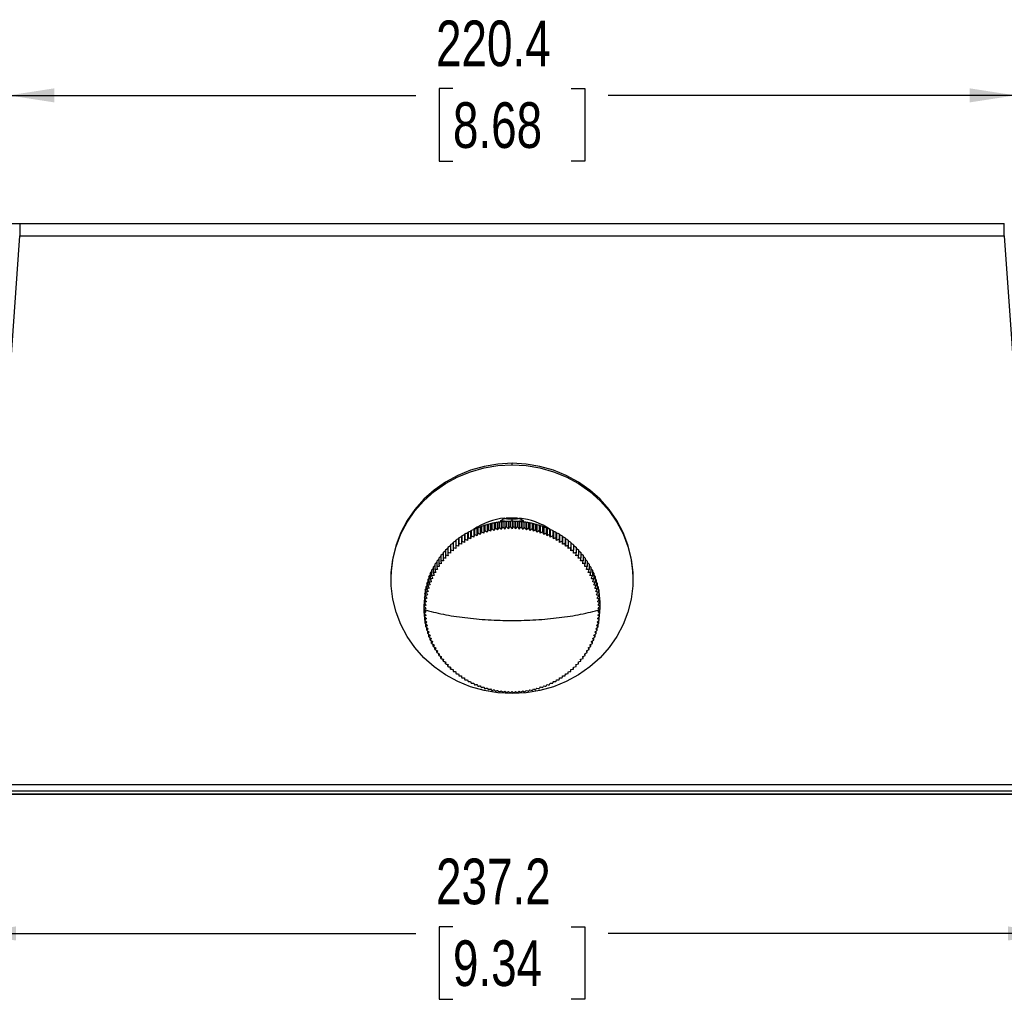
# Model space of a CAD drawing. Header units: millimetres. Extents: x 0 to 1118, y 0 to 850.
# Tile 16 of 24: x 278 to 494, y 618 to 833. Entities that reach past the tile are written whole.
import ezdxf

# ---------------------------------------------------------------- set-up
doc = ezdxf.new("R2010")
doc.units = ezdxf.units.MM
doc.layers.add('DIMENSIONS', color=140, linetype='Continuous', lineweight=25)
doc.styles.add('SLDTEXTSTYLE0', font='TXT', dxfattribs={"width": 0.75})
doc.dimstyles.new('SLDDIMSTYLE1', dxfattribs={"dimtxt": 10, "dimasz": 10, "dimexe": 0, "dimexo": 0.0625, "dimgap": 2.5, "dimtad": 0, "dimtih": 1, "dimtoh": 1, "dimdec": 1, "dimrnd": 1e-09, "dimzin": 12, "dimdsep": 46, "dimtxsty": 'SLDTEXTSTYLE0', "dimsah": 1, "dimcen": 0.09, "dimadec": 0, "dimazin": 3, "dimtfac": 1, "dimtdec": 1, "dimtofl": 0, "dimtmove": 0, "dimatfit": 3, "dimfxl": 0, "dimfrac": 2, "dimtolj": 1, "dimtzin": 12, "dimarcsym": 0})

# ---------------------------------------------------------------- blocks, each defined once
blk = doc.blocks.new('_D_4')
at = {"layer": 'DIMENSIONS'}
for p, q in [((267.58, 664.75), (267.58, 629.56)), ((504.8, 664.75), (504.8, 629.56)), ((373.26, 634.21), (370.21, 634.21)), ((370.21, 634.21), (370.21, 618.34)), ((399.12, 634.21), (402.17, 634.21)), ((402.17, 634.21), (402.17, 618.34)), ((267.58, 632.74), (365.14, 632.74)), ((504.8, 632.74), (407.24, 632.74)), ((370.21, 618.34), (373.26, 618.34)), ((402.17, 618.34), (399.12, 618.34))]:
    blk.add_line(p, q, dxfattribs=at)
for points in [[(267.58, 632.74), (277.58, 631.2), (277.58, 634.28)], [(504.8, 632.74), (494.8, 634.28), (494.8, 631.2)]]:
    blk.add_solid(points, dxfattribs=at)
at = {"layer": 'DIMENSIONS', "char_height": 10, "attachment_point": 1, "style": 'SLDTEXTSTYLE0'}
for s, insert in [('237.2', (369.56, 649.13)), ('9.34', (373.26, 631.23))]:
    blk.add_mtext(s, dxfattribs=dict(at, insert=insert))
blk = doc.blocks.new('_D_5')
at = {"layer": 'DIMENSIONS'}
for p, q in [((276, 787.26), (276, 819.4)), ((496.38, 787.26), (496.38, 819.4)), ((373.26, 817.7), (370.21, 817.7)), ((370.21, 817.7), (370.21, 801.83)), ((399.12, 817.7), (402.17, 817.7)), ((402.17, 817.7), (402.17, 801.83)), ((276, 816.23), (365.14, 816.23)), ((496.38, 816.23), (407.24, 816.23)), ((370.21, 801.83), (373.26, 801.83)), ((402.17, 801.83), (399.12, 801.83))]:
    blk.add_line(p, q, dxfattribs=at)
for points in [[(276, 816.23), (286, 814.69), (286, 817.77)], [(496.38, 816.23), (486.38, 817.77), (486.38, 814.69)]]:
    blk.add_solid(points, dxfattribs=at)
at = {"layer": 'DIMENSIONS', "char_height": 10, "attachment_point": 1, "style": 'SLDTEXTSTYLE0'}
for s, insert in [('220.4', (369.56, 832.62)), ('8.68', (373.26, 814.72))]:
    blk.add_mtext(s, dxfattribs=dict(at, insert=insert))

msp = doc.modelspace()

# ---------------------------------------------------------------- linework, layer by layer
for p, q in [((278.42, 788.15), (278.42, 785.5)), ((278.42, 788.15), (493.96, 788.15)), ((278.59, 788.15), (493.79, 788.15)), ((493.96, 785.5), (493.96, 788.15)), ((269.98, 665.3), (278.42, 785.5)), ((278.42, 785.5), (493.96, 785.5)), ((493.96, 785.5), (502.4, 665.3)), ((386.19, 735.35), (386.19, 735.67)), ((380.24, 722.16), (380.24, 720.96)), ((380.74, 722.29), (380.74, 720.59)), ((381.01, 722.38), (381.01, 721.18)), ((381.5, 722.49), (381.5, 720.79)), ((381.79, 722.57), (381.79, 721.37)), ((382.27, 722.66), (382.27, 720.96)), ((382.58, 722.73), (382.58, 721.53)), ((383.05, 722.8), (383.05, 721.1)), ((383.38, 722.85), (383.38, 721.66)), ((383.77, 723.12), (383.7, 723.06)), ((383.83, 722.91), (383.83, 721.21)), ((384.18, 722.95), (384.18, 721.75)), ((384.61, 722.99), (384.61, 721.29)), ((384.98, 723.01), (384.98, 721.81)), ((385.4, 723.03), (385.4, 721.33)), ((385.79, 723.04), (385.79, 721.85)), ((386.19, 723.05), (386.19, 723.46)), ((386.19, 723.05), (386.19, 721.35)), ((386.59, 723.04), (386.59, 721.85)), ((386.98, 723.03), (386.98, 721.33)), ((387.4, 723.01), (387.4, 721.81)), ((387.77, 722.99), (387.77, 721.29)), ((388.2, 722.95), (388.2, 721.75)), ((388.55, 722.91), (388.55, 721.21)), ((388.68, 723.06), (388.61, 723.12)), ((389, 722.85), (389, 721.66)), ((389.33, 722.8), (389.33, 721.1)), ((389.8, 722.73), (389.8, 721.53)), ((390.11, 722.66), (390.11, 720.96)), ((390.59, 722.57), (390.59, 721.37)), ((390.88, 722.49), (390.88, 720.79)), ((391.37, 722.38), (391.37, 721.18)), ((391.64, 722.29), (391.64, 720.59)), ((392.14, 722.16), (392.14, 720.96)), ((375.76, 720.07), (375.76, 718.37)), ((375.87, 720.21), (375.87, 719.02)), ((376.43, 720.47), (376.43, 718.77)), ((376.56, 720.61), (376.56, 719.41)), ((377.11, 720.84), (377.11, 719.15)), ((377.27, 720.98), (377.27, 719.78)), ((377.81, 721.19), (377.81, 719.49)), ((377.99, 721.32), (377.99, 720.12)), ((378.52, 721.51), (378.52, 719.81)), ((378.73, 721.63), (378.73, 720.43)), ((379.25, 721.8), (379.25, 720.1)), ((379.48, 721.91), (379.48, 720.71)), ((379.99, 722.06), (379.99, 720.36)), ((392.39, 722.06), (392.39, 720.36)), ((392.9, 721.91), (392.9, 720.71)), ((393.13, 721.8), (393.13, 720.1)), ((393.65, 721.63), (393.65, 720.43)), ((393.86, 721.51), (393.86, 719.81)), ((394.39, 721.32), (394.39, 720.12)), ((394.57, 721.19), (394.57, 719.49)), ((395.11, 720.98), (395.11, 719.78)), ((395.27, 720.84), (395.27, 719.15)), ((395.82, 720.61), (395.82, 719.41)), ((395.95, 720.47), (395.95, 718.77)), ((396.51, 720.21), (396.51, 719.02)), ((396.62, 720.07), (396.62, 718.37)), ((372.72, 717.85), (372.72, 716.65)), ((373.29, 718.22), (373.29, 716.52)), ((373.31, 718.37), (373.31, 717.17)), ((373.88, 718.72), (373.88, 717.02)), ((373.92, 718.87), (373.92, 717.67)), ((374.48, 719.19), (374.48, 717.5)), ((374.55, 719.34), (374.55, 718.15)), ((375.11, 719.64), (375.11, 717.95)), ((375.2, 719.79), (375.2, 718.59)), ((397.18, 719.79), (397.18, 718.59)), ((397.27, 719.64), (397.27, 717.95)), ((397.83, 719.34), (397.83, 718.15)), ((397.9, 719.19), (397.9, 717.5)), ((398.46, 718.87), (398.46, 717.67)), ((398.5, 718.72), (398.5, 717.02)), ((399.07, 718.37), (399.07, 717.17)), ((399.09, 718.22), (399.09, 716.52)), ((399.66, 717.85), (399.66, 716.65)), ((370.61, 715.54), (371.1, 715.94)), ((371.1, 716.15), (371.62, 716.55)), ((371.1, 716.15), (371.1, 714.95)), ((371.62, 716.74), (372.15, 717.13)), ((371.62, 716.74), (371.62, 715.54)), ((372.15, 717.31), (372.15, 716.11)), ((372.16, 717.31), (372.72, 717.69)), ((399.66, 717.69), (400.22, 717.31)), ((400.22, 717.31), (400.22, 716.11)), ((400.22, 717.13), (400.76, 716.74)), ((400.76, 716.74), (400.76, 715.54)), ((400.76, 716.55), (401.28, 716.15)), ((401.28, 716.15), (401.28, 714.95)), ((401.28, 715.94), (401.76, 715.54)), ((369.32, 713.61), (369.72, 714)), ((369.32, 713.61), (369.32, 712.42)), ((369.72, 714.27), (370.15, 714.66)), ((369.72, 714.27), (369.72, 713.08)), ((370.15, 714.92), (370.61, 715.31)), ((370.15, 714.92), (370.15, 713.72)), ((370.61, 715.54), (370.61, 714.35)), ((401.77, 715.54), (401.77, 714.35)), ((401.77, 715.31), (402.22, 714.92)), ((402.23, 714.92), (402.23, 713.72)), ((402.23, 714.66), (402.66, 714.27)), ((402.66, 714.27), (402.66, 713.08)), ((402.66, 714), (403.06, 713.61)), ((403.06, 713.61), (403.06, 712.42)), ((368.29, 711.55), (368.6, 711.89)), ((368.29, 711.55), (368.29, 710.35)), ((368.6, 712.25), (368.94, 712.61)), ((368.6, 712.25), (368.6, 711.05)), ((368.94, 712.94), (368.94, 711.74)), ((368.95, 712.94), (369.32, 713.31)), ((403.06, 713.31), (403.43, 712.94)), ((403.44, 712.94), (403.44, 711.74)), ((403.44, 712.61), (403.78, 712.25)), ((403.78, 712.25), (403.78, 711.05)), ((403.78, 711.89), (404.09, 711.55)), ((404.09, 711.55), (404.09, 710.35)), ((359.69, 710.62), (359.69, 710.29)), ((367.54, 709.37), (367.76, 709.65)), ((367.54, 709.37), (367.54, 708.17)), ((367.76, 710.11), (368.01, 710.41)), ((367.76, 710.11), (367.76, 708.91)), ((368.01, 710.83), (368.29, 711.16)), ((368.01, 710.83), (368.01, 709.63)), ((404.09, 711.16), (404.37, 710.83)), ((404.37, 710.83), (404.37, 709.63)), ((404.37, 710.41), (404.62, 710.11)), ((404.62, 710.11), (404.62, 708.91)), ((404.62, 709.65), (404.84, 709.37)), ((404.84, 709.37), (404.84, 708.17)), ((412.69, 710.29), (412.69, 710.62)), ((367.09, 707.13), (367.21, 707.31)), ((367.09, 707.13), (367.09, 705.93)), ((367.21, 707.88), (367.36, 708.1)), ((367.21, 707.88), (367.21, 706.68)), ((367.36, 708.63), (367.54, 708.88)), ((367.36, 708.63), (367.36, 707.43)), ((404.84, 708.88), (405.02, 708.63)), ((405.02, 708.63), (405.02, 707.43)), ((405.02, 708.1), (405.17, 707.88)), ((405.17, 707.88), (405.17, 706.68)), ((405.17, 707.31), (405.29, 707.13)), ((405.29, 707.13), (405.29, 705.93)), ((366.94, 704.85), (366.95, 704.87)), ((366.94, 703.65), (366.94, 704.84)), ((366.95, 705.61), (367, 705.69)), ((366.95, 705.61), (366.95, 704.41)), ((367, 706.37), (367, 705.17)), ((367.01, 706.37), (367.09, 706.5)), ((405.29, 706.5), (405.37, 706.37)), ((405.38, 706.37), (405.38, 705.17)), ((405.38, 705.69), (405.43, 705.61)), ((405.43, 705.61), (405.43, 704.41)), ((405.43, 704.87), (405.44, 704.85)), ((405.44, 704.84), (405.44, 703.65)), ((366.95, 702.88), (366.95, 703.63)), ((367, 702.12), (367, 702.83)), ((405.38, 702.12), (405.38, 702.83)), ((405.43, 702.88), (405.43, 703.63)), ((367.09, 701.36), (367.09, 702.04)), ((367.21, 700.61), (367.21, 701.25)), ((405.17, 700.61), (405.17, 701.25)), ((405.29, 701.36), (405.29, 702.04)), ((367.36, 699.86), (367.36, 700.48)), ((367.54, 699.12), (367.54, 699.71)), ((367.76, 698.38), (367.76, 698.95)), ((404.62, 698.38), (404.62, 698.95)), ((404.84, 699.12), (404.84, 699.71)), ((405.02, 699.86), (405.02, 700.48)), ((368.01, 697.66), (368.01, 698.21)), ((368.29, 696.94), (368.29, 697.47)), ((368.6, 696.24), (368.6, 696.76)), ((403.78, 696.24), (403.78, 696.76)), ((404.09, 696.94), (404.09, 697.47)), ((404.37, 697.66), (404.37, 698.21)), ((368.94, 695.55), (368.94, 696.05)), ((369.32, 694.88), (369.32, 695.36)), ((369.72, 694.22), (369.72, 694.69)), ((402.66, 694.22), (402.66, 694.69)), ((403.06, 694.88), (403.06, 695.36)), ((403.44, 695.55), (403.44, 696.05)), ((370.15, 693.57), (370.15, 694.03)), ((370.61, 692.95), (370.61, 693.4)), ((371.1, 692.34), (371.1, 692.78)), ((371.62, 691.75), (371.62, 692.19)), ((400.76, 691.75), (400.76, 692.19)), ((401.28, 692.34), (401.28, 692.78)), ((401.77, 692.95), (401.77, 693.4)), ((402.23, 693.57), (402.23, 694.03)), ((372.15, 691.18), (372.15, 691.61)), ((372.72, 690.64), (372.72, 691.06)), ((399.66, 690.64), (399.66, 691.06)), ((400.22, 691.18), (400.22, 691.61)), ((502.4, 665.3), (269.98, 665.3)), ((269.98, 663.95), (502.4, 663.95)), ((513.11, 663.21), (259.27, 663.21)), ((259.38, 663.23), (513, 663.23))]:
    msp.add_line(p, q)
at = {"flags": 128}
for points in [[(386.19, 735.67), (383.11, 735.51), (380.08, 735), (377.13, 734.16), (374.3, 733.01), (371.63, 731.55), (369.16, 729.81), (366.91, 727.81), (364.93, 725.58), (363.24, 723.15), (361.86, 720.54), (360.8, 717.8), (360.09, 714.97), (359.73, 712.08), (359.69, 710.62)], [(386.19, 685.24), (383.11, 685.41), (380.08, 685.91), (377.13, 686.75), (374.3, 687.9), (371.63, 689.36), (369.16, 691.1), (366.91, 693.1), (364.93, 695.33), (363.24, 697.76), (361.86, 700.37), (360.8, 703.11), (360.09, 705.94), (359.73, 708.84), (359.73, 711.75), (360.09, 714.64), (360.8, 717.48), (361.86, 720.22), (363.24, 722.82), (364.93, 725.26), (366.91, 727.49), (369.16, 729.49), (371.63, 731.23), (374.3, 732.68), (377.13, 733.84), (380.08, 734.67), (383.11, 735.18), (386.19, 735.35)], [(412.69, 710.62), (412.64, 712.08), (412.29, 714.97), (411.58, 717.8), (410.52, 720.54), (409.14, 723.15), (407.45, 725.58), (405.47, 727.81), (403.22, 729.81), (400.75, 731.55), (398.08, 733.01), (395.25, 734.16), (392.3, 735), (389.27, 735.51), (386.19, 735.67)], [(386.19, 735.35), (389.27, 735.18), (392.3, 734.67), (395.25, 733.84), (398.08, 732.68), (400.75, 731.23), (403.22, 729.49), (405.47, 727.49), (407.45, 725.26), (409.14, 722.82), (410.52, 720.22), (411.58, 717.48), (412.29, 714.64), (412.64, 711.75), (412.64, 708.84), (412.29, 705.94), (411.58, 703.11), (410.52, 700.37), (409.14, 697.76), (407.45, 695.33), (405.47, 693.1), (403.22, 691.1), (400.75, 689.36), (398.08, 687.9), (395.25, 686.75), (392.3, 685.91), (389.27, 685.41), (386.19, 685.24)], [(384.15, 722.95), (383.88, 722.98), (383.69, 723.05), (383.7, 723.06)], [(384.56, 722.98), (384.47, 722.99), (383.94, 723.04), (383.76, 723.11), (383.77, 723.12)], [(384.94, 723.71), (386.19, 723.77), (387.34, 723.72)], [(386.19, 723.46), (385.71, 723.47), (385.3, 723.48), (385.03, 723.51), (384.94, 723.55), (385.03, 723.58), (385.3, 723.61), (385.71, 723.63), (386.19, 723.63)], [(386.19, 723.63), (386.67, 723.63), (387.07, 723.61), (387.35, 723.58), (387.44, 723.55), (387.35, 723.51), (387.07, 723.48), (386.67, 723.47), (386.19, 723.46)], [(388.61, 723.12), (388.62, 723.11), (388.44, 723.04), (387.91, 722.99), (387.82, 722.98)], [(388.68, 723.06), (388.69, 723.05), (388.5, 722.98), (388.23, 722.95)]]:
    msp.add_lwpolyline(points, dxfattribs=at)
for centre, radius, start, end in [((386.12, 709.03), 14.73, 95.9285, 124.4118), ((386.24, 709), 14.76, 55.8373, 83.8016)]:
    msp.add_arc(centre, radius, start, end)
for points, knots in [([(274.01, 788.15), (274.02, 788.15), (274.02, 788.15), (274.05, 788.15), (274.08, 788.15), (274.13, 788.15), (274.18, 788.15), (274.25, 788.15), (274.33, 788.15), (274.42, 788.15), (274.54, 788.15), (274.74, 788.15), (275.01, 788.15), (275.46, 788.15), (276.06, 788.15), (276.68, 788.15), (277.21, 788.15), (277.6, 788.15), (278.01, 788.15), (278.28, 788.15), (278.42, 788.15)], [0, 0, 0, 0, 0.033586, 0.066854, 0.099875, 0.132721, 0.165465, 0.198183, 0.230948, 0.263835, 0.307325, 0.350762, 0.436122, 0.520102, 0.642081, 0.76475, 0.823665, 0.882141, 0.940736, 1, 1, 1, 1]), ([(386.19, 723.64), (386.07, 723.64), (385.76, 723.64), (385.27, 723.62), (384.88, 723.59), (384.51, 723.52), (384.12, 723.39), (383.9, 723.21), (383.79, 723.12)], [0, 0, 0, 0, 0.123838, 0.326081, 0.56024, 0.697454, 0.846366, 1, 1, 1, 1]), ([(388.58, 723.14), (388.5, 723.2), (388.32, 723.34), (388.03, 723.47), (387.77, 723.54), (387.5, 723.58), (387.17, 723.61), (386.69, 723.63), (386.33, 723.64), (386.19, 723.64)], [0, 0, 0, 0, 0.115072, 0.237924, 0.340204, 0.438386, 0.627749, 0.846299, 1, 1, 1, 1]), ([(366.94, 703.65), (368.25, 703.27), (369.67, 702.93), (372.67, 702.33), (374.25, 702.08), (377.53, 701.68), (379.23, 701.52), (382.68, 701.32), (384.44, 701.27), (386.19, 701.27)], [0, 0, 0, 0, 0.25, 0.25, 0.5, 0.5, 0.75, 0.75, 1, 1, 1, 1]), ([(386.19, 701.27), (387.94, 701.27), (389.7, 701.32), (393.15, 701.52), (394.85, 701.68), (398.13, 702.08), (399.71, 702.33), (402.71, 702.93), (404.13, 703.27), (405.44, 703.65)], [0, 0, 0, 0, 0.25, 0.25, 0.5, 0.5, 0.75, 0.75, 1, 1, 1, 1])]:
    msp.add_open_spline(points, degree=3, knots=knots)
for points in [[(379.99, 722.06), (380.08, 722.09), (380.16, 722.12), (380.24, 722.16)], [(380.24, 722.16), (380.41, 722.2), (380.57, 722.24), (380.74, 722.29)], [(380.74, 722.29), (380.83, 722.32), (380.92, 722.35), (381.01, 722.38)], [(381.01, 722.38), (381.18, 722.42), (381.34, 722.45), (381.5, 722.49)], [(381.5, 722.49), (381.6, 722.52), (381.7, 722.54), (381.79, 722.57)], [(381.79, 722.57), (381.95, 722.6), (382.11, 722.63), (382.27, 722.66)], [(382.27, 722.66), (382.38, 722.68), (382.48, 722.7), (382.58, 722.72)], [(382.58, 722.73), (382.74, 722.75), (382.89, 722.77), (383.05, 722.8)], [(383.05, 722.8), (383.16, 722.82), (383.27, 722.84), (383.38, 722.85)], [(383.38, 722.85), (383.53, 722.87), (383.68, 722.89), (383.83, 722.91)], [(383.83, 722.91), (383.94, 722.92), (384.06, 722.94), (384.18, 722.95)], [(384.18, 722.95), (384.32, 722.96), (384.47, 722.97), (384.61, 722.99)], [(384.61, 722.99), (384.74, 723), (384.86, 723), (384.98, 723.01)], [(384.98, 723.01), (385.12, 723.02), (385.26, 723.03), (385.4, 723.03)], [(385.4, 723.03), (385.53, 723.04), (385.66, 723.04), (385.79, 723.04)], [(385.79, 723.04), (385.92, 723.05), (386.05, 723.05), (386.19, 723.05)], [(386.19, 723.05), (386.32, 723.05), (386.46, 723.05), (386.59, 723.04)], [(386.59, 723.04), (386.72, 723.04), (386.85, 723.04), (386.98, 723.03)], [(386.98, 723.03), (387.12, 723.03), (387.26, 723.02), (387.4, 723.01)], [(387.4, 723.01), (387.52, 723), (387.64, 723), (387.77, 722.99)], [(387.77, 722.99), (387.91, 722.97), (388.06, 722.96), (388.2, 722.95)], [(388.2, 722.95), (388.32, 722.94), (388.43, 722.92), (388.55, 722.91)], [(388.55, 722.91), (388.7, 722.89), (388.85, 722.87), (389, 722.85)], [(389, 722.85), (389.11, 722.84), (389.22, 722.82), (389.33, 722.8)], [(389.33, 722.8), (389.49, 722.77), (389.64, 722.75), (389.8, 722.73)], [(389.8, 722.72), (389.9, 722.7), (390, 722.68), (390.11, 722.66)], [(390.11, 722.66), (390.27, 722.63), (390.43, 722.6), (390.59, 722.57)], [(390.59, 722.57), (390.68, 722.54), (390.78, 722.52), (390.88, 722.49)], [(390.88, 722.49), (391.04, 722.45), (391.2, 722.42), (391.37, 722.38)], [(391.37, 722.38), (391.46, 722.35), (391.55, 722.32), (391.64, 722.29)], [(391.64, 722.29), (391.81, 722.24), (391.97, 722.2), (392.14, 722.16)], [(392.14, 722.16), (392.22, 722.12), (392.3, 722.09), (392.39, 722.06)], [(375.2, 719.79), (375.39, 719.89), (375.57, 719.98), (375.76, 720.07)], [(375.76, 720.07), (375.8, 720.12), (375.84, 720.17), (375.87, 720.21)], [(375.87, 720.21), (376.06, 720.3), (376.24, 720.39), (376.43, 720.47)], [(376.43, 720.47), (376.47, 720.52), (376.52, 720.56), (376.56, 720.61)], [(376.56, 720.61), (376.74, 720.69), (376.93, 720.77), (377.11, 720.84)], [(377.11, 720.84), (377.16, 720.89), (377.22, 720.93), (377.27, 720.98)], [(377.27, 720.98), (377.45, 721.05), (377.63, 721.12), (377.81, 721.19)], [(377.81, 721.19), (377.87, 721.23), (377.93, 721.27), (377.99, 721.31)], [(377.99, 720.12), (377.96, 720.01), (377.9, 719.81), (377.84, 719.6), (377.81, 719.49)], [(377.99, 721.32), (378.17, 721.38), (378.35, 721.44), (378.52, 721.51)], [(378.52, 719.81), (378.35, 719.91), (378.17, 720.01), (377.99, 720.12)], [(378.52, 721.51), (378.59, 721.55), (378.66, 721.59), (378.73, 721.62)], [(378.73, 720.43), (378.69, 720.33), (378.63, 720.12), (378.56, 719.91), (378.52, 719.81)], [(378.73, 721.63), (378.9, 721.68), (379.08, 721.74), (379.25, 721.8)], [(379.25, 720.1), (379.08, 720.21), (378.9, 720.32), (378.73, 720.43)], [(379.25, 721.8), (379.33, 721.83), (379.4, 721.87), (379.48, 721.91)], [(379.48, 720.71), (379.44, 720.61), (379.37, 720.4), (379.29, 720.2), (379.25, 720.1)], [(379.48, 721.91), (379.65, 721.96), (379.82, 722.01), (379.99, 722.06)], [(379.99, 720.36), (379.82, 720.47), (379.65, 720.59), (379.48, 720.71)], [(380.24, 720.96), (380.2, 720.86), (380.12, 720.66), (380.03, 720.46), (379.99, 720.36)], [(380.74, 720.59), (380.57, 720.71), (380.41, 720.84), (380.24, 720.96)], [(381.01, 721.18), (380.97, 721.08), (380.88, 720.88), (380.79, 720.69), (380.74, 720.59)], [(381.5, 720.79), (381.34, 720.92), (381.17, 721.05), (381.01, 721.18)], [(381.79, 721.37), (381.75, 721.27), (381.65, 721.08), (381.55, 720.89), (381.5, 720.79)], [(382.27, 720.96), (382.11, 721.1), (381.95, 721.23), (381.79, 721.37)], [(382.58, 721.53), (382.53, 721.43), (382.43, 721.24), (382.32, 721.05), (382.27, 720.96)], [(383.05, 721.1), (382.89, 721.24), (382.74, 721.39), (382.58, 721.53)], [(383.38, 721.66), (383.32, 721.56), (383.21, 721.38), (383.1, 721.19), (383.05, 721.1)], [(383.83, 721.21), (383.68, 721.36), (383.53, 721.51), (383.38, 721.66)], [(384.18, 721.75), (384.12, 721.66), (384, 721.48), (383.89, 721.3), (383.83, 721.21)], [(384.61, 721.29), (384.47, 721.44), (384.32, 721.6), (384.18, 721.75)], [(384.98, 721.81), (384.92, 721.73), (384.8, 721.55), (384.67, 721.38), (384.61, 721.29)], [(385.4, 721.33), (385.26, 721.49), (385.12, 721.65), (384.98, 721.81)], [(385.79, 721.85), (385.72, 721.76), (385.59, 721.59), (385.47, 721.42), (385.4, 721.33)], [(386.19, 721.35), (386.05, 721.52), (385.92, 721.68), (385.79, 721.85)], [(386.59, 721.85), (386.53, 721.76), (386.39, 721.6), (386.26, 721.43), (386.19, 721.35)], [(386.98, 721.33), (386.85, 721.51), (386.72, 721.68), (386.59, 721.85)], [(387.4, 721.81), (387.33, 721.73), (387.19, 721.57), (387.05, 721.41), (386.98, 721.33)], [(387.77, 721.29), (387.64, 721.46), (387.52, 721.64), (387.4, 721.81)], [(388.2, 721.75), (388.13, 721.67), (387.99, 721.52), (387.84, 721.36), (387.77, 721.29)], [(388.55, 721.21), (388.43, 721.39), (388.32, 721.57), (388.2, 721.75)], [(389, 721.66), (388.93, 721.58), (388.78, 721.43), (388.63, 721.28), (388.55, 721.21)], [(389.33, 721.1), (389.22, 721.29), (389.11, 721.47), (389, 721.66)], [(389.8, 721.53), (389.72, 721.46), (389.57, 721.31), (389.41, 721.17), (389.33, 721.1)], [(390.11, 720.96), (390, 721.15), (389.9, 721.34), (389.8, 721.53)], [(390.59, 721.37), (390.51, 721.3), (390.35, 721.16), (390.19, 721.03), (390.11, 720.96)], [(390.88, 720.79), (390.78, 720.98), (390.68, 721.18), (390.59, 721.37)], [(391.37, 721.18), (391.29, 721.11), (391.12, 720.98), (390.96, 720.85), (390.88, 720.79)], [(391.64, 720.59), (391.55, 720.79), (391.46, 720.98), (391.37, 721.18)], [(392.14, 720.96), (392.06, 720.9), (391.89, 720.77), (391.72, 720.65), (391.64, 720.59)], [(392.39, 720.36), (392.3, 720.56), (392.22, 720.76), (392.14, 720.96)], [(392.39, 722.06), (392.56, 722.01), (392.73, 721.96), (392.9, 721.91)], [(392.9, 720.71), (392.82, 720.65), (392.65, 720.53), (392.47, 720.42), (392.39, 720.36)], [(392.9, 721.91), (392.98, 721.87), (393.05, 721.83), (393.13, 721.8)], [(393.13, 720.1), (393.05, 720.3), (392.98, 720.51), (392.9, 720.71)], [(393.13, 721.8), (393.3, 721.74), (393.48, 721.68), (393.65, 721.63)], [(393.65, 720.43), (393.56, 720.37), (393.39, 720.26), (393.22, 720.15), (393.13, 720.1)], [(393.65, 721.62), (393.72, 721.59), (393.79, 721.55), (393.86, 721.51)], [(393.86, 719.81), (393.79, 720.02), (393.72, 720.22), (393.65, 720.43)], [(393.86, 721.51), (394.03, 721.44), (394.21, 721.38), (394.39, 721.32)], [(394.39, 720.12), (394.3, 720.07), (394.12, 719.96), (393.94, 719.86), (393.86, 719.81)], [(394.39, 721.31), (394.45, 721.27), (394.51, 721.23), (394.57, 721.19)], [(394.57, 719.49), (394.51, 719.7), (394.45, 719.91), (394.39, 720.12)], [(394.57, 721.19), (394.75, 721.12), (394.93, 721.05), (395.11, 720.98)], [(395.11, 720.98), (395.16, 720.93), (395.22, 720.89), (395.27, 720.84)], [(395.27, 720.84), (395.45, 720.77), (395.63, 720.69), (395.82, 720.61)], [(395.82, 720.61), (395.86, 720.56), (395.91, 720.52), (395.95, 720.47)], [(395.95, 720.47), (396.14, 720.39), (396.32, 720.3), (396.5, 720.21)], [(396.51, 720.21), (396.54, 720.17), (396.58, 720.12), (396.62, 720.07)], [(396.62, 720.07), (396.81, 719.98), (396.99, 719.89), (397.18, 719.79)], [(372.72, 717.85), (372.91, 717.97), (373.1, 718.1), (373.29, 718.22)], [(373.29, 718.22), (373.29, 718.27), (373.3, 718.32), (373.31, 718.37)], [(373.31, 718.37), (373.5, 718.49), (373.68, 718.6), (373.88, 718.72)], [(373.88, 718.72), (373.89, 718.77), (373.9, 718.82), (373.92, 718.87)], [(373.92, 718.87), (374.11, 718.98), (374.29, 719.09), (374.48, 719.19)], [(374.48, 719.19), (374.51, 719.24), (374.53, 719.29), (374.55, 719.34)], [(374.55, 718.15), (374.54, 718.04), (374.52, 717.82), (374.49, 717.6), (374.48, 717.5)], [(374.55, 719.34), (374.74, 719.44), (374.92, 719.54), (375.11, 719.64)], [(375.11, 717.95), (374.92, 718.01), (374.74, 718.08), (374.55, 718.15)], [(375.11, 719.64), (375.14, 719.7), (375.17, 719.74), (375.2, 719.79)], [(375.2, 718.59), (375.19, 718.49), (375.16, 718.27), (375.13, 718.05), (375.11, 717.95)], [(375.76, 718.37), (375.57, 718.45), (375.39, 718.52), (375.2, 718.59)], [(375.87, 719.02), (375.85, 718.91), (375.82, 718.7), (375.78, 718.48), (375.76, 718.37)], [(376.43, 718.77), (376.24, 718.85), (376.06, 718.93), (375.87, 719.02)], [(376.56, 719.41), (376.54, 719.31), (376.5, 719.09), (376.45, 718.88), (376.43, 718.77)], [(377.11, 719.15), (376.93, 719.23), (376.74, 719.32), (376.56, 719.41)], [(377.27, 719.78), (377.24, 719.67), (377.19, 719.46), (377.14, 719.25), (377.11, 719.15)], [(377.81, 719.49), (377.63, 719.59), (377.45, 719.68), (377.27, 719.78)], [(395.11, 719.78), (395.02, 719.73), (394.84, 719.63), (394.66, 719.54), (394.57, 719.49)], [(395.27, 719.15), (395.22, 719.36), (395.16, 719.57), (395.11, 719.78)], [(395.82, 719.41), (395.73, 719.37), (395.54, 719.28), (395.36, 719.19), (395.27, 719.15)], [(395.95, 718.77), (395.91, 718.99), (395.86, 719.2), (395.82, 719.41)], [(396.51, 719.02), (396.41, 718.98), (396.23, 718.89), (396.05, 718.81), (395.95, 718.77)], [(396.62, 718.37), (396.58, 718.59), (396.54, 718.8), (396.51, 719.02)], [(397.18, 718.59), (397.09, 718.56), (396.9, 718.48), (396.71, 718.41), (396.62, 718.37)], [(397.18, 719.79), (397.21, 719.74), (397.24, 719.7), (397.27, 719.64)], [(397.27, 717.95), (397.24, 718.16), (397.21, 718.38), (397.18, 718.59)], [(397.27, 719.64), (397.46, 719.54), (397.64, 719.44), (397.83, 719.34)], [(397.83, 718.15), (397.74, 718.11), (397.55, 718.05), (397.36, 717.98), (397.27, 717.95)], [(397.83, 719.34), (397.85, 719.29), (397.87, 719.24), (397.9, 719.19)], [(397.9, 717.5), (397.87, 717.71), (397.85, 717.93), (397.83, 718.15)], [(397.9, 719.19), (398.09, 719.09), (398.27, 718.98), (398.46, 718.87)], [(398.46, 718.87), (398.48, 718.82), (398.49, 718.77), (398.5, 718.72)], [(398.5, 718.72), (398.69, 718.6), (398.88, 718.49), (399.07, 718.37)], [(399.07, 718.37), (399.08, 718.32), (399.08, 718.27), (399.09, 718.22)], [(399.09, 718.22), (399.28, 718.1), (399.47, 717.97), (399.66, 717.85)], [(372.15, 716.11), (372.16, 716), (372.17, 715.78), (372.18, 715.56), (372.18, 715.45)], [(372.72, 716), (372.53, 716.03), (372.34, 716.07), (372.15, 716.11)], [(372.72, 716.65), (372.72, 716.54), (372.72, 716.33), (372.72, 716.11), (372.72, 716)], [(373.29, 716.52), (373.1, 716.56), (372.91, 716.61), (372.72, 716.65)], [(373.31, 717.17), (373.3, 717.07), (373.3, 716.85), (373.29, 716.63), (373.29, 716.52)], [(373.88, 717.02), (373.68, 717.07), (373.49, 717.12), (373.31, 717.17)], [(373.92, 717.67), (373.91, 717.56), (373.9, 717.35), (373.88, 717.13), (373.88, 717.02)], [(374.48, 717.5), (374.29, 717.55), (374.1, 717.61), (373.92, 717.67)], [(398.46, 717.67), (398.37, 717.64), (398.18, 717.58), (397.99, 717.52), (397.9, 717.5)], [(398.5, 717.02), (398.49, 717.24), (398.48, 717.46), (398.46, 717.67)], [(399.07, 717.17), (398.98, 717.15), (398.79, 717.1), (398.6, 717.05), (398.5, 717.02)], [(399.09, 716.52), (399.08, 716.74), (399.08, 716.96), (399.07, 717.17)], [(399.66, 716.65), (399.57, 716.63), (399.38, 716.59), (399.19, 716.54), (399.09, 716.52)], [(399.65, 716), (399.66, 716.22), (399.66, 716.44), (399.66, 716.65)], [(400.22, 716.11), (400.13, 716.09), (399.94, 716.05), (399.75, 716.02), (399.65, 716)], [(400.19, 715.45), (400.2, 715.67), (400.21, 715.89), (400.22, 716.11)], [(370.15, 713.72), (370.17, 713.61), (370.22, 713.4), (370.26, 713.19), (370.28, 713.08)], [(370.71, 713.7), (370.53, 713.71), (370.34, 713.71), (370.15, 713.72)], [(370.61, 714.35), (370.63, 714.24), (370.66, 714.02), (370.7, 713.81), (370.71, 713.7)], [(371.18, 714.3), (370.99, 714.32), (370.8, 714.33), (370.61, 714.35)], [(371.1, 714.95), (371.11, 714.85), (371.14, 714.63), (371.17, 714.41), (371.18, 714.3)], [(371.67, 714.89), (371.48, 714.91), (371.29, 714.93), (371.1, 714.95)], [(371.62, 715.54), (371.62, 715.43), (371.64, 715.22), (371.66, 715), (371.67, 714.89)], [(372.18, 715.45), (371.99, 715.48), (371.8, 715.51), (371.62, 715.54)], [(400.76, 715.54), (400.67, 715.53), (400.48, 715.5), (400.29, 715.47), (400.19, 715.45)], [(400.71, 714.89), (400.73, 715.11), (400.75, 715.32), (400.76, 715.54)], [(401.28, 714.95), (401.18, 714.94), (401, 714.92), (400.81, 714.9), (400.71, 714.89)], [(401.2, 714.3), (401.23, 714.52), (401.25, 714.74), (401.28, 714.95)], [(401.77, 714.35), (401.67, 714.34), (401.49, 714.32), (401.3, 714.31), (401.2, 714.3)], [(401.66, 713.7), (401.7, 713.92), (401.73, 714.13), (401.77, 714.35)], [(402.23, 713.72), (402.13, 713.72), (401.95, 713.71), (401.76, 713.7), (401.66, 713.7)], [(402.1, 713.08), (402.14, 713.29), (402.19, 713.51), (402.23, 713.72)], [(369.49, 711.79), (369.31, 711.77), (369.12, 711.75), (368.94, 711.74)], [(368.94, 711.74), (368.98, 711.64), (369.04, 711.43), (369.11, 711.22), (369.14, 711.12)], [(369.87, 712.44), (369.68, 712.43), (369.5, 712.42), (369.32, 712.42)], [(369.32, 712.42), (369.35, 712.31), (369.4, 712.1), (369.46, 711.89), (369.49, 711.79)], [(369.72, 713.08), (369.75, 712.97), (369.79, 712.76), (369.84, 712.55), (369.87, 712.44)], [(370.28, 713.08), (370.09, 713.08), (369.91, 713.08), (369.72, 713.08)], [(402.66, 713.08), (402.57, 713.08), (402.38, 713.08), (402.2, 713.08), (402.1, 713.08)], [(402.51, 712.44), (402.56, 712.65), (402.61, 712.86), (402.66, 713.08)], [(403.06, 712.42), (402.97, 712.42), (402.79, 712.43), (402.6, 712.44), (402.51, 712.44)], [(402.89, 711.79), (402.95, 712), (403.01, 712.21), (403.06, 712.42)], [(403.44, 711.74), (403.34, 711.75), (403.16, 711.76), (402.98, 711.78), (402.89, 711.79)], [(403.24, 711.12), (403.31, 711.33), (403.37, 711.53), (403.44, 711.74)], [(368.53, 709.74), (368.35, 709.7), (368.18, 709.67), (368.01, 709.63)], [(368.01, 709.63), (368.05, 709.53), (368.14, 709.34), (368.22, 709.14), (368.27, 709.04)], [(368.82, 710.44), (368.64, 710.4), (368.46, 710.38), (368.29, 710.35)], [(368.29, 710.35), (368.33, 710.25), (368.41, 710.05), (368.49, 709.84), (368.53, 709.74)], [(369.14, 711.12), (368.96, 711.09), (368.78, 711.07), (368.6, 711.05)], [(368.6, 711.05), (368.64, 710.95), (368.71, 710.74), (368.78, 710.54), (368.82, 710.44)], [(403.78, 711.05), (403.69, 711.06), (403.51, 711.08), (403.33, 711.11), (403.24, 711.12)], [(403.56, 710.44), (403.64, 710.64), (403.71, 710.85), (403.78, 711.05)], [(404.09, 710.35), (404, 710.36), (403.83, 710.39), (403.65, 710.42), (403.56, 710.44)], [(403.85, 709.74), (403.93, 709.94), (404.01, 710.15), (404.09, 710.35)], [(404.37, 709.63), (404.29, 709.65), (404.11, 709.69), (403.94, 709.72), (403.85, 709.74)], [(404.11, 709.04), (404.2, 709.24), (404.29, 709.43), (404.37, 709.63)], [(367.84, 707.6), (367.68, 707.54), (367.52, 707.49), (367.36, 707.43)], [(367.36, 707.43), (367.41, 707.34), (367.52, 707.15), (367.62, 706.96), (367.68, 706.87)], [(368.04, 708.32), (367.87, 708.27), (367.71, 708.22), (367.54, 708.17)], [(367.54, 708.17), (367.59, 708.08), (367.69, 707.89), (367.79, 707.7), (367.84, 707.6)], [(368.27, 709.04), (368.1, 708.99), (367.93, 708.95), (367.76, 708.91)], [(367.76, 708.91), (367.8, 708.81), (367.9, 708.62), (367.99, 708.42), (368.04, 708.32)], [(404.62, 708.91), (404.54, 708.93), (404.37, 708.97), (404.2, 709.01), (404.11, 709.04)], [(404.34, 708.32), (404.44, 708.52), (404.53, 708.71), (404.62, 708.91)], [(404.84, 708.17), (404.76, 708.2), (404.59, 708.25), (404.42, 708.3), (404.34, 708.32)], [(404.54, 707.6), (404.64, 707.79), (404.74, 707.98), (404.84, 708.17)], [(405.02, 707.43), (404.94, 707.46), (404.78, 707.51), (404.62, 707.57), (404.54, 707.6)], [(404.7, 706.87), (404.81, 707.06), (404.92, 707.24), (405.02, 707.43)], [(367.45, 705.39), (367.3, 705.32), (367.15, 705.24), (367, 705.17)], [(367, 705.17), (367.07, 705.08), (367.19, 704.91), (367.32, 704.74), (367.38, 704.65)], [(367.55, 706.13), (367.39, 706.06), (367.24, 705.99), (367.09, 705.93)], [(367.09, 705.93), (367.15, 705.84), (367.27, 705.66), (367.39, 705.48), (367.45, 705.39)], [(367.68, 706.87), (367.52, 706.81), (367.36, 706.74), (367.21, 706.68)], [(367.21, 706.68), (367.26, 706.59), (367.38, 706.41), (367.49, 706.23), (367.55, 706.13)], [(405.17, 706.68), (405.1, 706.71), (404.94, 706.77), (404.78, 706.84), (404.7, 706.87)], [(404.83, 706.13), (404.95, 706.32), (405.06, 706.5), (405.17, 706.68)], [(405.29, 705.93), (405.22, 705.96), (405.06, 706.03), (404.91, 706.1), (404.83, 706.13)], [(404.93, 705.39), (405.05, 705.57), (405.17, 705.75), (405.29, 705.93)], [(405.38, 705.17), (405.3, 705.21), (405.16, 705.28), (405.01, 705.36), (404.93, 705.39)], [(405, 704.65), (405.13, 704.82), (405.25, 705), (405.38, 705.17)], [(367.35, 703.9), (367.21, 703.82), (367.07, 703.73), (366.94, 703.65)], [(366.94, 703.65), (367, 703.56), (367.14, 703.4), (367.28, 703.24), (367.35, 703.16)], [(367.38, 704.65), (367.24, 704.57), (367.09, 704.49), (366.95, 704.41)], [(366.95, 704.41), (367.02, 704.32), (367.15, 704.16), (367.28, 703.99), (367.35, 703.9)], [(367.35, 703.16), (367.22, 703.06), (367.08, 702.97), (366.95, 702.88)], [(366.95, 702.88), (367.02, 702.81), (367.17, 702.65), (367.31, 702.49), (367.38, 702.41)], [(405.43, 704.41), (405.36, 704.45), (405.21, 704.53), (405.07, 704.61), (405, 704.65)], [(405, 702.41), (405.14, 702.57), (405.28, 702.73), (405.43, 702.88)], [(405.03, 703.9), (405.16, 704.07), (405.3, 704.24), (405.43, 704.41)], [(405.44, 703.65), (405.37, 703.69), (405.24, 703.77), (405.1, 703.86), (405.03, 703.9)], [(405.03, 703.16), (405.17, 703.32), (405.31, 703.48), (405.44, 703.65)], [(405.43, 702.88), (405.36, 702.93), (405.23, 703.02), (405.1, 703.11), (405.03, 703.16)], [(367.38, 702.41), (367.25, 702.31), (367.13, 702.22), (367, 702.12)], [(367, 702.12), (367.08, 702.05), (367.22, 701.9), (367.37, 701.74), (367.45, 701.67)], [(367.45, 701.67), (367.33, 701.56), (367.21, 701.46), (367.09, 701.36)], [(367.09, 701.36), (367.16, 701.29), (367.32, 701.15), (367.47, 701), (367.55, 700.93)], [(367.55, 700.93), (367.43, 700.82), (367.32, 700.71), (367.21, 700.61)], [(367.21, 700.61), (367.28, 700.54), (367.44, 700.4), (367.6, 700.26), (367.68, 700.19)], [(404.7, 700.19), (404.86, 700.33), (405.02, 700.47), (405.17, 700.61)], [(404.83, 700.93), (404.99, 701.07), (405.14, 701.22), (405.29, 701.36)], [(405.17, 700.61), (405.12, 700.66), (405, 700.77), (404.89, 700.87), (404.83, 700.93)], [(404.93, 701.67), (405.08, 701.82), (405.23, 701.97), (405.38, 702.12)], [(405.29, 701.36), (405.23, 701.41), (405.11, 701.51), (404.99, 701.62), (404.93, 701.67)], [(405.38, 702.12), (405.31, 702.17), (405.19, 702.27), (405.06, 702.36), (405, 702.41)], [(367.68, 700.19), (367.57, 700.08), (367.46, 699.97), (367.36, 699.86)], [(367.36, 699.86), (367.44, 699.79), (367.6, 699.66), (367.76, 699.53), (367.84, 699.46)], [(367.84, 699.46), (367.74, 699.35), (367.64, 699.23), (367.54, 699.12)], [(367.54, 699.12), (367.62, 699.06), (367.79, 698.93), (367.95, 698.8), (368.04, 698.74)], [(368.04, 698.74), (367.94, 698.62), (367.85, 698.5), (367.76, 698.38)], [(367.76, 698.38), (367.84, 698.32), (368.01, 698.2), (368.18, 698.08), (368.27, 698.02)], [(404.11, 698.02), (404.28, 698.14), (404.45, 698.26), (404.62, 698.38)], [(404.34, 698.74), (404.51, 698.87), (404.67, 698.99), (404.84, 699.12)], [(404.62, 698.38), (404.57, 698.44), (404.48, 698.56), (404.39, 698.68), (404.34, 698.74)], [(404.54, 699.46), (404.7, 699.59), (404.86, 699.73), (405.02, 699.86)], [(404.84, 699.12), (404.79, 699.18), (404.69, 699.29), (404.59, 699.4), (404.54, 699.46)], [(405.02, 699.86), (404.97, 699.92), (404.86, 700.02), (404.76, 700.14), (404.7, 700.19)], [(368.27, 698.02), (368.18, 697.9), (368.09, 697.78), (368.01, 697.66)], [(368.01, 697.66), (368.09, 697.6), (368.27, 697.49), (368.44, 697.38), (368.53, 697.32)], [(368.53, 697.32), (368.45, 697.19), (368.37, 697.07), (368.29, 696.94)], [(368.29, 696.94), (368.38, 696.89), (368.55, 696.78), (368.73, 696.68), (368.82, 696.63)], [(368.82, 696.63), (368.74, 696.5), (368.67, 696.37), (368.6, 696.24)], [(368.6, 696.24), (368.69, 696.19), (368.87, 696.09), (369.05, 695.99), (369.14, 695.94)], [(403.24, 695.94), (403.42, 696.04), (403.6, 696.14), (403.78, 696.24)], [(403.56, 696.63), (403.74, 696.73), (403.92, 696.84), (404.09, 696.94)], [(403.78, 696.24), (403.74, 696.3), (403.67, 696.43), (403.6, 696.56), (403.56, 696.63)], [(403.85, 697.32), (404.03, 697.43), (404.2, 697.55), (404.37, 697.66)], [(404.09, 696.94), (404.05, 697.01), (403.97, 697.13), (403.89, 697.26), (403.85, 697.32)], [(404.37, 697.66), (404.33, 697.72), (404.24, 697.84), (404.16, 697.96), (404.11, 698.02)], [(369.14, 695.94), (369.07, 695.81), (369.01, 695.68), (368.94, 695.55)], [(368.94, 695.55), (369.03, 695.51), (369.21, 695.41), (369.4, 695.32), (369.49, 695.27)], [(369.49, 695.27), (369.43, 695.14), (369.37, 695.01), (369.32, 694.88)], [(369.32, 694.88), (369.41, 694.83), (369.59, 694.75), (369.78, 694.66), (369.87, 694.62)], [(369.87, 694.62), (369.82, 694.48), (369.77, 694.35), (369.72, 694.22)], [(369.72, 694.22), (369.81, 694.18), (370, 694.1), (370.18, 694.02), (370.28, 693.98)], [(402.1, 693.98), (402.29, 694.06), (402.47, 694.14), (402.66, 694.22)], [(402.51, 694.62), (402.7, 694.71), (402.88, 694.79), (403.06, 694.88)], [(402.66, 694.22), (402.63, 694.28), (402.58, 694.42), (402.54, 694.55), (402.51, 694.62)], [(402.89, 695.27), (403.07, 695.37), (403.26, 695.46), (403.44, 695.55)], [(403.06, 694.88), (403.03, 694.94), (402.98, 695.07), (402.92, 695.21), (402.89, 695.27)], [(403.44, 695.55), (403.4, 695.62), (403.34, 695.75), (403.27, 695.88), (403.24, 695.94)], [(370.28, 693.98), (370.24, 693.84), (370.19, 693.71), (370.15, 693.57)], [(370.15, 693.57), (370.25, 693.54), (370.43, 693.47), (370.62, 693.4), (370.71, 693.36)], [(370.71, 693.36), (370.68, 693.22), (370.65, 693.08), (370.61, 692.95)], [(370.61, 692.95), (370.71, 692.91), (370.89, 692.85), (371.08, 692.79), (371.18, 692.76)], [(371.18, 692.76), (371.15, 692.62), (371.13, 692.48), (371.1, 692.34)], [(371.1, 692.34), (371.2, 692.31), (371.38, 692.25), (371.57, 692.2), (371.67, 692.17)], [(371.67, 692.17), (371.65, 692.03), (371.63, 691.89), (371.62, 691.75)], [(400.71, 692.17), (400.9, 692.23), (401.09, 692.28), (401.28, 692.34)], [(400.76, 691.75), (400.76, 691.82), (400.74, 691.96), (400.72, 692.1), (400.71, 692.17)], [(401.2, 692.76), (401.39, 692.82), (401.58, 692.88), (401.77, 692.95)], [(401.28, 692.34), (401.27, 692.41), (401.24, 692.55), (401.21, 692.69), (401.2, 692.76)], [(401.66, 693.36), (401.85, 693.43), (402.04, 693.5), (402.23, 693.57)], [(401.77, 692.95), (401.75, 693.01), (401.72, 693.15), (401.68, 693.29), (401.66, 693.36)], [(402.23, 693.57), (402.21, 693.64), (402.16, 693.77), (402.12, 693.91), (402.1, 693.98)], [(371.62, 691.75), (371.71, 691.73), (371.9, 691.68), (372.09, 691.63), (372.18, 691.61)], [(372.18, 691.61), (372.17, 691.46), (372.16, 691.32), (372.15, 691.18)], [(372.15, 691.18), (372.25, 691.16), (372.44, 691.12), (372.63, 691.08), (372.72, 691.06)], [(372.72, 691.06), (372.72, 690.92), (372.72, 690.78), (372.72, 690.64)], [(372.72, 690.64), (372.81, 690.62), (373, 690.59), (373.19, 690.56), (373.29, 690.54)], [(373.29, 690.54), (373.29, 690.4), (373.3, 690.26), (373.31, 690.12)], [(373.31, 690.12), (373.4, 690.1), (373.59, 690.08), (373.78, 690.05), (373.88, 690.04)], [(373.88, 690.04), (373.89, 689.9), (373.9, 689.76), (373.92, 689.62)], [(398.46, 689.62), (398.47, 689.69), (398.48, 689.83), (398.5, 689.97), (398.5, 690.04)], [(398.5, 690.04), (398.7, 690.07), (398.88, 690.09), (399.07, 690.12)], [(399.07, 690.12), (399.08, 690.19), (399.08, 690.33), (399.09, 690.47), (399.09, 690.54)], [(399.09, 690.54), (399.28, 690.57), (399.47, 690.61), (399.66, 690.64)], [(399.65, 691.06), (399.85, 691.1), (400.04, 691.14), (400.22, 691.18)], [(399.66, 690.64), (399.66, 690.71), (399.66, 690.85), (399.66, 690.99), (399.65, 691.06)], [(400.19, 691.61), (400.39, 691.65), (400.58, 691.7), (400.76, 691.75)], [(400.22, 691.18), (400.22, 691.25), (400.21, 691.39), (400.2, 691.54), (400.19, 691.61)], [(373.92, 689.62), (374.01, 689.61), (374.2, 689.59), (374.39, 689.57), (374.48, 689.57)], [(374.48, 689.57), (374.51, 689.42), (374.53, 689.28), (374.55, 689.15)], [(374.55, 689.15), (374.64, 689.14), (374.83, 689.13), (375.02, 689.12), (375.11, 689.11)], [(375.11, 689.11), (375.14, 688.97), (375.17, 688.83), (375.2, 688.7)], [(375.2, 688.7), (375.29, 688.7), (375.48, 688.69), (375.67, 688.69), (375.76, 688.69)], [(375.76, 688.69), (375.8, 688.55), (375.84, 688.41), (375.87, 688.28)], [(375.87, 688.28), (375.97, 688.28), (376.15, 688.28), (376.33, 688.29), (376.43, 688.29)], [(376.43, 688.29), (376.47, 688.15), (376.52, 688.01), (376.56, 687.88)], [(376.56, 687.88), (376.65, 687.89), (376.84, 687.9), (377.02, 687.91), (377.11, 687.92)], [(377.11, 687.92), (377.16, 687.78), (377.22, 687.65), (377.27, 687.51)], [(395.11, 687.51), (395.14, 687.58), (395.19, 687.71), (395.24, 687.85), (395.27, 687.92)], [(395.27, 687.92), (395.45, 687.9), (395.64, 687.89), (395.82, 687.88)], [(395.82, 687.88), (395.84, 687.95), (395.88, 688.08), (395.93, 688.22), (395.95, 688.29)], [(395.95, 688.29), (396.14, 688.28), (396.32, 688.28), (396.51, 688.28)], [(396.51, 688.28), (396.52, 688.34), (396.56, 688.48), (396.6, 688.62), (396.62, 688.69)], [(396.62, 688.69), (396.81, 688.69), (396.99, 688.69), (397.18, 688.7)], [(397.18, 688.7), (397.19, 688.77), (397.22, 688.9), (397.25, 689.04), (397.27, 689.11)], [(397.27, 689.11), (397.46, 689.12), (397.64, 689.13), (397.83, 689.15)], [(397.83, 689.15), (397.84, 689.21), (397.86, 689.35), (397.88, 689.49), (397.9, 689.57)], [(397.9, 689.57), (398.09, 689.58), (398.27, 689.6), (398.46, 689.62)], [(377.27, 687.51), (377.36, 687.52), (377.54, 687.54), (377.72, 687.56), (377.81, 687.57)], [(377.81, 687.57), (377.87, 687.44), (377.93, 687.3), (377.99, 687.17)], [(377.99, 687.17), (378.08, 687.19), (378.26, 687.21), (378.44, 687.24), (378.52, 687.25)], [(378.52, 687.25), (378.59, 687.12), (378.66, 686.99), (378.73, 686.86)], [(378.73, 686.86), (378.82, 686.88), (378.99, 686.91), (379.16, 686.95), (379.25, 686.96)], [(379.25, 686.96), (379.33, 686.83), (379.4, 686.71), (379.48, 686.58)], [(379.48, 686.58), (379.56, 686.6), (379.73, 686.64), (379.91, 686.68), (379.99, 686.7)], [(379.99, 686.7), (380.08, 686.58), (380.16, 686.45), (380.24, 686.33)], [(380.24, 686.33), (380.32, 686.36), (380.49, 686.4), (380.66, 686.45), (380.74, 686.47)], [(380.74, 686.47), (380.83, 686.35), (380.92, 686.23), (381.01, 686.11)], [(381.01, 686.11), (381.09, 686.14), (381.26, 686.19), (381.42, 686.24), (381.5, 686.27)], [(381.5, 686.27), (381.6, 686.15), (381.7, 686.04), (381.79, 685.92)], [(381.79, 685.92), (381.87, 685.95), (382.03, 686.01), (382.19, 686.07), (382.27, 686.1)], [(382.27, 686.1), (382.38, 685.99), (382.48, 685.87), (382.58, 685.76)], [(382.58, 685.76), (382.66, 685.8), (382.81, 685.86), (382.97, 685.93), (383.05, 685.96)], [(383.05, 685.96), (383.16, 685.85), (383.27, 685.74), (383.38, 685.64)], [(383.38, 685.64), (383.45, 685.67), (383.6, 685.74), (383.75, 685.82), (383.83, 685.85)], [(383.83, 685.85), (383.95, 685.75), (384.06, 685.64), (384.18, 685.54)], [(384.18, 685.54), (384.25, 685.58), (384.39, 685.66), (384.54, 685.73), (384.61, 685.77)], [(384.61, 685.77), (384.74, 685.67), (384.86, 685.57), (384.98, 685.48)], [(384.98, 685.48), (385.05, 685.52), (385.19, 685.6), (385.33, 685.68), (385.4, 685.73)], [(385.4, 685.73), (385.53, 685.63), (385.66, 685.54), (385.79, 685.45)], [(385.79, 685.45), (385.85, 685.49), (385.99, 685.58), (386.12, 685.67), (386.19, 685.71)], [(386.19, 685.71), (386.26, 685.67), (386.39, 685.58), (386.53, 685.49), (386.59, 685.45)], [(386.59, 685.45), (386.72, 685.54), (386.85, 685.63), (386.98, 685.73)], [(386.98, 685.73), (387.12, 685.64), (387.26, 685.56), (387.4, 685.48)], [(387.4, 685.48), (387.46, 685.53), (387.58, 685.62), (387.7, 685.72), (387.77, 685.77)], [(387.77, 685.77), (387.91, 685.69), (388.06, 685.62), (388.2, 685.54)], [(388.2, 685.54), (388.26, 685.59), (388.38, 685.69), (388.49, 685.8), (388.55, 685.85)], [(388.55, 685.85), (388.7, 685.78), (388.85, 685.71), (389, 685.64)], [(389, 685.64), (389.06, 685.69), (389.17, 685.8), (389.28, 685.91), (389.33, 685.96)], [(389.33, 685.96), (389.49, 685.89), (389.64, 685.83), (389.8, 685.76)], [(389.8, 685.76), (389.85, 685.82), (389.95, 685.93), (390.06, 686.04), (390.11, 686.1)], [(390.11, 686.1), (390.27, 686.04), (390.43, 685.98), (390.59, 685.92)], [(390.59, 685.92), (390.63, 685.98), (390.73, 686.09), (390.83, 686.21), (390.88, 686.27)], [(390.88, 686.27), (391.04, 686.22), (391.21, 686.16), (391.37, 686.11)], [(391.37, 686.11), (391.41, 686.17), (391.5, 686.29), (391.59, 686.41), (391.64, 686.47)], [(391.64, 686.47), (391.81, 686.42), (391.97, 686.38), (392.14, 686.33)], [(392.14, 686.33), (392.18, 686.39), (392.26, 686.52), (392.35, 686.64), (392.39, 686.7)], [(392.39, 686.7), (392.56, 686.66), (392.73, 686.62), (392.9, 686.58)], [(392.9, 686.58), (392.94, 686.65), (393.01, 686.77), (393.09, 686.9), (393.13, 686.96)], [(393.13, 686.96), (393.3, 686.93), (393.48, 686.9), (393.65, 686.86)], [(393.65, 686.86), (393.68, 686.93), (393.75, 687.06), (393.82, 687.19), (393.86, 687.25)], [(393.86, 687.25), (394.03, 687.22), (394.21, 687.2), (394.39, 687.17)], [(394.39, 687.17), (394.42, 687.24), (394.48, 687.37), (394.54, 687.5), (394.57, 687.57)], [(394.57, 687.57), (394.75, 687.55), (394.93, 687.53), (395.11, 687.51)]]:
    msp.add_open_spline(points, degree=3)

# ---------------------------------------------------------------- dimensions: what is measured, and where the dimension line sits
at = {"layer": 'DIMENSIONS'}
for base, p1, p2, picture, middle in [((496.38, 816.23), (276, 785.99), (496.38, 785.99), '_D_5', (386.19, 816.23)), ((504.8, 632.74), (267.58, 666.02), (504.8, 666.02), '_D_4', (386.19, 632.74))]:
    dim = msp.add_linear_dim(base=base, p1=p1, p2=p2, angle=0, dimstyle='SLDDIMSTYLE1', dxfattribs=at)
    dim.commit()
    dim.dimension.update_dxf_attribs({"geometry": picture, "text_midpoint": middle, "dimtype": 160})

doc.saveas('drawing.dxf')
